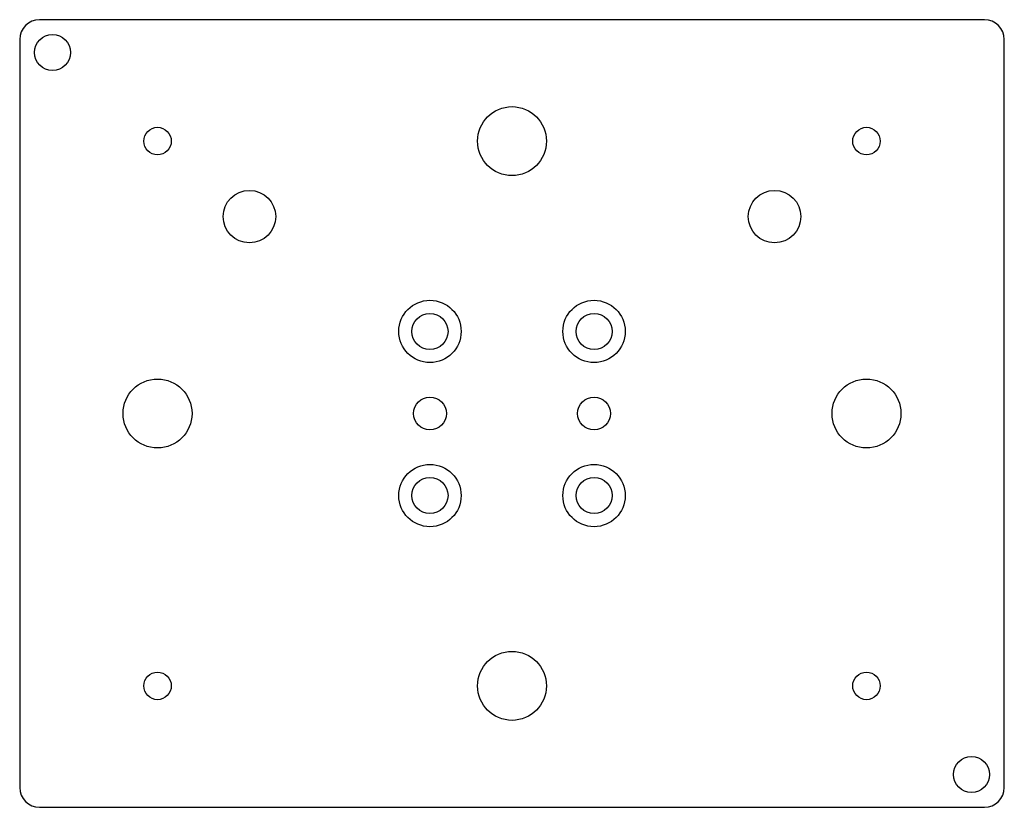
# Model space of a CAD drawing. Header units: millimetres. Extents: x -75 to 75, y -60 to 60.
import ezdxf

# ---------------------------------------------------------------- set-up
doc = ezdxf.new("R2010")
doc.units = ezdxf.units.MM

msp = doc.modelspace()

# ---------------------------------------------------------------- linework, layer by layer
at = {"layer": 'COUNTERBORE'}
for centre in [(-12.5, 12.5), (12.5, 12.5), (-12.5, -12.5), (12.5, -12.5)]:
    msp.add_circle(centre, 4.75, dxfattribs=at)
at = {"layer": 'HOLES'}
for centre, radius in [((-70, 55), 2.75), ((0, 41.5), 5.25), ((-40, 30), 4), ((40, 30), 4), ((-12.5, 12.5), 2.75), ((12.5, 12.5), 2.75), ((-54, 0), 5.25), ((54, 0), 5.25), ((-12.5, 0), 2.5), ((12.5, 0), 2.5), ((-12.5, -12.5), 2.75), ((12.5, -12.5), 2.75), ((0, -41.5), 5.25), ((70, -55), 2.75)]:
    msp.add_circle(centre, radius, dxfattribs=at)
at = {"layer": 'OUTLINE'}
for p, q in [((72, 60), (-72, 60)), ((-75, 57), (-75, -57)), ((75, -57), (75, 57)), ((-72, -60), (72, -60))]:
    msp.add_line(p, q, dxfattribs=at)
for centre, start, end in [((-72, 57), 90, 180), ((72, 57), 0, 90), ((-72, -57), 180, 270), ((72, -57), 270, 360)]:
    msp.add_arc(centre, 3, start, end, dxfattribs=at)
at = {"layer": 'TAP_DRILL'}
for centre in [(-54, 41.5), (54, 41.5), (-54, -41.5), (54, -41.5)]:
    msp.add_circle(centre, 2.1, dxfattribs=at)

doc.saveas('drawing.dxf')
